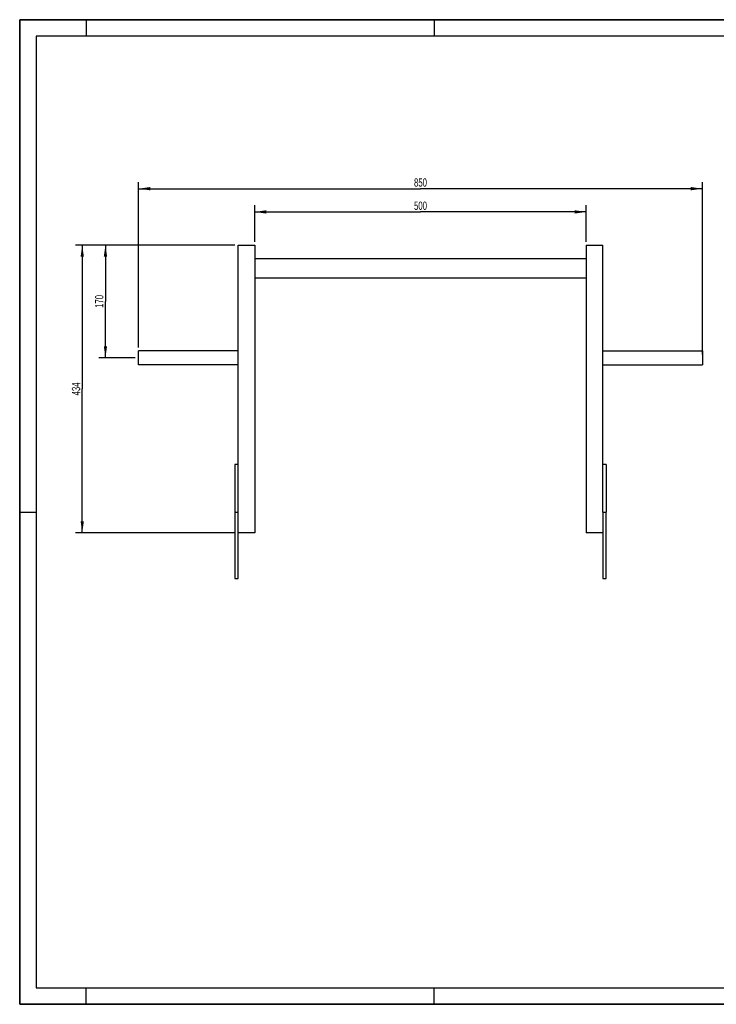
# Model space of a CAD drawing. Header units: millimetres. Extents: x 0 to 2100, y 0 to 1485.
# Tile 1 of 2: x 0 to 1050, y 0 to 1485. Entities that reach past the tile are written whole.
import ezdxf

# ---------------------------------------------------------------- set-up
doc = ezdxf.new("R2010")
doc.units = ezdxf.units.MM
doc.header["$LTSCALE"] = 115.5
doc.layers.get('0').update_dxf_attribs({"linetype": 'CONTINUOUS'})
doc.layers.add('005_AXIS', color=7, linetype='CONTINUOUS')
doc.layers.add('050_DIMENSIONING', color=7, linetype='CONTINUOUS')
doc.styles.get("Standard").update_dxf_attribs({"font": 'txt', "width": 0.7})
doc.dimstyles.new('DIMSTYLE_1', dxfattribs={"dimtxt": 12.5, "dimasz": 17.5, "dimexe": 2, "dimexo": 1, "dimtad": 1, "dimdec": 1, "dimtxsty": 'Standard', "dimblk": '_FILLED', "dimblk1": '_FILLED', "dimblk2": '_FILLED', "dimcen": 0.09, "dimazin": 2, "dimtp": 0.8, "dimtm": 0.8, "dimtfac": 1, "dimtdec": 1, "dimtofl": 0, "dimtmove": 0, "dimatfit": 3, "dimldrblk": '_FILLED', "dimfxl": 1, "dimtolj": 1, "dimarcsym": 0})
doc.dimstyles.new('DIMSTYLE_3', dxfattribs={"dimtxt": 12.5, "dimasz": 17.5, "dimexe": 2, "dimexo": 1, "dimtad": 1, "dimtxsty": 'Standard', "dimblk": '_FILLED', "dimblk1": '_FILLED', "dimblk2": '_FILLED', "dimcen": 0.09, "dimazin": 2, "dimtp": 0.5, "dimtm": 0.5, "dimtfac": 1, "dimtofl": 0, "dimtmove": 0, "dimatfit": 3, "dimldrblk": '_FILLED', "dimfxl": 1, "dimtolj": 1, "dimarcsym": 0})

# ---------------------------------------------------------------- blocks, each defined once
blk = doc.blocks.new('_FILLED')
at = {"color": 0, "linetype": 'ByBlock'}
blk.add_solid([(0, 0), (-1, 0.143), (-1, -0.143)], dxfattribs=at)
blk = doc.blocks.new('*D1')
at = {"layer": '050_DIMENSIONING', "color": 2, "linetype": 'Continuous', "transparency": 16777216}
for p, q in [((354.3, 1150.1), (354.3, 1205.1)), ((854.3, 1150.1), (854.3, 1205.1)), ((354.3, 1195.1), (604.3, 1195.1)), ((854.3, 1195.1), (604.3, 1195.1))]:
    blk.add_line(p, q, dxfattribs=at)
at = {"layer": '050_DIMENSIONING', "color": 2, "linetype": 'Continuous', "transparency": 16777216, "xscale": 17.5, "yscale": 17.5, "zscale": 17.5, "rotation": 180}
blk.add_blockref('_FILLED', (354.3, 1195.1), dxfattribs=at)
at = {"layer": '050_DIMENSIONING', "color": 2, "linetype": 'Continuous', "transparency": 16777216, "xscale": 17.5, "yscale": 17.5, "zscale": 17.5}
blk.add_blockref('_FILLED', (854.3, 1195.1), dxfattribs=at)
at = {"layer": '050_DIMENSIONING', "color": 2, "linetype": 'Continuous', "transparency": 16777216, "insert": (604.3, 1210.7), "char_height": 12.5, "width": 42.857, "attachment_point": 2, "line_spacing_factor": 0.9}
blk.add_mtext('500', dxfattribs=at)
blk = doc.blocks.new('*D2')
at = {"layer": '050_DIMENSIONING', "color": 2, "linetype": 'Continuous', "transparency": 16777216}
for p, q in [((179.3, 990.7), (179.3, 1240.1)), ((1029.3, 980.1), (1029.3, 1240.1)), ((179.3, 1230.1), (604.3, 1230.1)), ((1029.3, 1230.1), (604.3, 1230.1))]:
    blk.add_line(p, q, dxfattribs=at)
at = {"layer": '050_DIMENSIONING', "color": 2, "linetype": 'Continuous', "transparency": 16777216, "xscale": 17.5, "yscale": 17.5, "zscale": 17.5, "rotation": 180}
blk.add_blockref('_FILLED', (179.3, 1230.1), dxfattribs=at)
at = {"layer": '050_DIMENSIONING', "color": 2, "linetype": 'Continuous', "transparency": 16777216, "xscale": 17.5, "yscale": 17.5, "zscale": 17.5}
blk.add_blockref('_FILLED', (1029.3, 1230.1), dxfattribs=at)
at = {"layer": '050_DIMENSIONING', "color": 2, "linetype": 'Continuous', "transparency": 16777216, "insert": (604.3, 1245.7), "char_height": 12.5, "width": 42.857, "attachment_point": 2, "line_spacing_factor": 0.9}
blk.add_mtext('850', dxfattribs=at)
blk = doc.blocks.new('*D4')
at = {"layer": '050_DIMENSIONING', "color": 2, "linetype": 'Continuous', "transparency": 16777216}
for p, q in [((324.3, 1145.1), (84.3, 1145.1)), ((94.3, 1145.1), (94.3, 928.1)), ((94.3, 711.1), (94.3, 928.1)), ((324.3, 711.1), (84.3, 711.1))]:
    blk.add_line(p, q, dxfattribs=at)
at = {"layer": '050_DIMENSIONING', "color": 2, "linetype": 'Continuous', "transparency": 16777216, "xscale": 17.5, "yscale": 17.5, "zscale": 17.5}
for p, rotation in [((94.3, 1145.1), 90), ((94.3, 711.1), 270)]:
    blk.add_blockref('_FILLED', p, dxfattribs=dict(at, rotation=rotation))
at = {"layer": '050_DIMENSIONING', "color": 2, "linetype": 'Continuous', "transparency": 16777216, "insert": (78.7, 928.1), "char_height": 12.5, "width": 42.857, "attachment_point": 2, "rotation": 90, "line_spacing_factor": 0.9}
blk.add_mtext('434', dxfattribs=at)
blk = doc.blocks.new('*D6')
at = {"layer": '050_DIMENSIONING', "color": 2, "linetype": 'Continuous', "transparency": 16777216}
for p, q in [((324.3, 1145.1), (119.3, 1145.1)), ((129.3, 1145.1), (129.3, 1060.1)), ((129.3, 975.1), (129.3, 1060.1)), ((174.3, 975.1), (119.3, 975.1))]:
    blk.add_line(p, q, dxfattribs=at)
at = {"layer": '050_DIMENSIONING', "color": 2, "linetype": 'Continuous', "transparency": 16777216, "xscale": 17.5, "yscale": 17.5, "zscale": 17.5}
for p, rotation in [((129.3, 1145.1), 90), ((129.3, 975.1), 270)]:
    blk.add_blockref('_FILLED', p, dxfattribs=dict(at, rotation=rotation))
at = {"layer": '050_DIMENSIONING', "color": 2, "linetype": 'Continuous', "transparency": 16777216, "insert": (113.7, 1060.1), "char_height": 12.5, "width": 40.179, "attachment_point": 2, "rotation": 90, "line_spacing_factor": 0.9}
blk.add_mtext('170', dxfattribs=at)

msp = doc.modelspace()

# ---------------------------------------------------------------- linework, layer by layer
at = {"color": 7, "linetype": 'Continuous'}
for p, q in [((0, 1485), (2100, 1485)), ((0, 0), (0, 1485)), ((329.327, 1145.079), (354.327, 1145.079)), ((329.327, 742.079), (329.327, 1145.079)), ((354.327, 1145.079), (354.327, 711.079)), ((854.327, 1145.079), (879.327, 1145.079)), ((854.327, 1145.079), (854.327, 711.079)), ((879.327, 742.079), (879.327, 1145.079)), ((354.327, 1125.079), (854.327, 1125.079)), ((854.327, 1095.079), (354.327, 1095.079)), ((329.327, 814.079), (324.327, 814.079)), ((324.327, 814.079), (324.327, 742.079)), ((884.327, 814.079), (879.327, 814.079)), ((884.327, 814.079), (884.327, 742.079)), ((324.327, 742.079), (329.327, 742.079)), ((324.327, 742.079), (324.327, 642.079)), ((329.327, 642.079), (329.327, 742.079)), ((879.327, 742.079), (884.327, 742.079)), ((879.327, 742.079), (879.327, 642.079)), ((884.327, 642.079), (884.327, 742.079)), ((354.327, 711.079), (329.327, 711.079)), ((879.327, 711.079), (854.327, 711.079)), ((0, 0), (2100, 0))]:
    msp.add_line(p, q, dxfattribs=at)
at = {"color": 3, "linetype": 'Continuous'}
for p, q in [((0, 1485), (0, 0)), ((2100, 1485), (0, 1485)), ((100, 1485), (100, 1460)), ((625, 1485), (625, 1460)), ((0, 742.5), (25, 742.5)), ((100, 0), (100, 25)), ((625, 0), (625, 25)), ((2100, 0), (0, 0))]:
    msp.add_line(p, q, dxfattribs=at)
at = {"color": 5, "linetype": 'Continuous'}
for p, q in [((25, 1460), (25, 25)), ((2075, 1460), (25, 1460)), ((25, 25), (2075, 25))]:
    msp.add_line(p, q, dxfattribs=at)
at = {"layer": '005_AXIS', "color": 7, "linetype": 'Continuous'}
for p, q in [((179.327, 975.079), (179.327, 985.729)), ((329.327, 985.729), (179.327, 985.729)), ((879.327, 985.729), (1029.327, 985.729)), ((1029.327, 985.729), (1029.327, 975.079)), ((179.327, 964.429), (179.327, 975.079)), ((1029.327, 975.079), (1029.327, 964.429)), ((329.327, 964.429), (179.327, 964.429)), ((879.327, 964.429), (1029.327, 964.429)), ((324.327, 642.079), (329.327, 642.079)), ((879.327, 642.079), (884.327, 642.079))]:
    msp.add_line(p, q, dxfattribs=at)

# ---------------------------------------------------------------- dimensions: what is measured, and where the dimension line sits
at = {"layer": '050_DIMENSIONING', "color": 2, "linetype": 'Continuous'}
for base, p1, p2, picture, middle in [((1029.327, 1230.079), (179.327, 989.729), (1029.327, 979.079), '*D2', (602.542, 1230.079)), ((854.327, 1195.079), (354.327, 1149.079), (854.327, 1149.079), '*D1', (602.542, 1195.079))]:
    dim = msp.add_linear_dim(base=base, p1=p1, p2=p2, dimstyle='DIMSTYLE_1', dxfattribs=at)
    dim.commit()
    dim.dimension.update_dxf_attribs({"geometry": picture, "text_midpoint": middle, "dimtype": 160})
for base, p1, p2, angle, dimstyle, picture, middle in [((94.327, 1145.079), (325.327, 711.079), (325.327, 1145.079), 90, 'DIMSTYLE_1', '*D4', (94.327, 926.294)), ((129.327, 975.079), (325.327, 1145.079), (175.327, 975.079), 270, 'DIMSTYLE_3', '*D6', (129.327, 1058.294))]:
    dim = msp.add_linear_dim(base=base, p1=p1, p2=p2, angle=angle, dimstyle=dimstyle, dxfattribs=at)
    dim.commit()
    dim.dimension.update_dxf_attribs({"geometry": picture, "text_midpoint": middle, "dimtype": 160})

doc.saveas('drawing.dxf')
